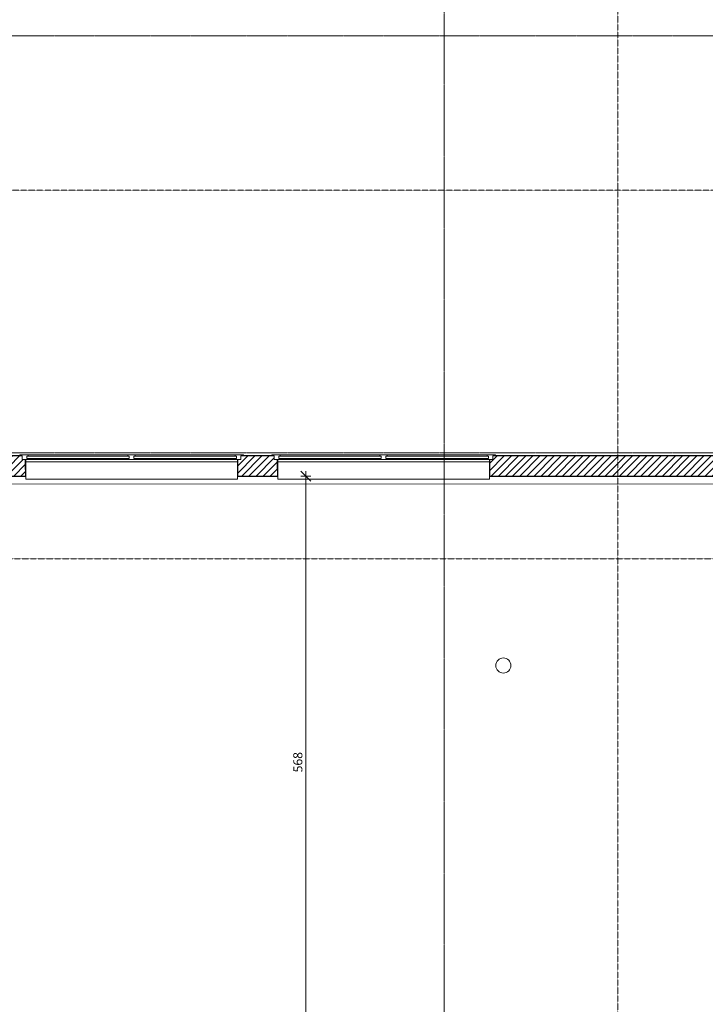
# Model space of a CAD drawing. Header units: millimetres. Extents: x -21522 to 77796, y -25697 to 15217.
# Tile 30 of 256: x -8622 to -1820, y -15891 to -6120. Entities that reach past the tile are written whole.
import ezdxf

# ---------------------------------------------------------------- set-up
doc = ezdxf.new("R2010")
doc.units = ezdxf.units.MM
doc.linetypes.add('Ligne de quadrillage', pattern=[22.225, 12.7, -3.175, 3.175, -3.175])
doc.linetypes.add('Tiret point', pattern=[6.25, 2.5, -1.875, 0, -1.875])
for name, color, linetype, lineweight in [('A-ANNO-DIMS', 211, 'Continuous', 9), ('A-ANNO-DIMS-50', 211, 'Continuous', 9), ('A-GLAZ', 151, 'Continuous', 13), ('A-WALL', 113, 'Continuous', 13), ('A-WALL-PATT', 111, 'Continuous', 13), ('C-TOPO-SDVS', 7, 'Continuous', 13), ('G-ANNO-SYMB', 111, 'Continuous', 9), ('S-COLS', 52, 'Continuous', 13), ('S-GRID', 1, 'Continuous', 9)]:
    doc.layers.add(name, color=color, linetype=linetype, lineweight=lineweight)
doc.styles.add('Trebuchet MS_1', font='trebuc.ttf', dxfattribs={"height": 90})
doc.dimstyles.new('Cotes50e_Intérieur_Ht', dxfattribs={"dimscale": 304.8, "dimtxt": 92.785582, "dimasz": 0.328084, "dimexe": 0.164042, "dimexo": 0.0625, "dimgap": 0.032808, "dimtad": 1, "dimdec": 0, "dimlfac": 0.1, "dimzin": 0, "dimdsep": 46, "dimtxsty": 'Trebuchet MS_1', "dimblk1": 'OBLIQUE', "dimblk2": 'OBLIQUE', "dimsah": 1, "dimcen": 0.09, "dimdle": 0.164042, "dimazin": 0, "dimtfac": 1, "dimtdec": 4, "dimtix": 1, "dimtmove": 0, "dimatfit": 3, "dimfxl": 0.164042, "dimfxlon": 1, "dimtvp": 1, "dimtolj": 1, "dimtzin": 0, "dimarcsym": 2})

# ---------------------------------------------------------------- blocks, each defined once
blk = doc.blocks.new('Poteau bois - Arrondi - 150mm-7780059-00_RDC_50e Copie 1')
at = {"layer": 'S-COLS'}
for start, end in [(360, 180), (180, 360)]:
    blk.add_arc((0, 0), 75, start, end, dxfattribs=at)
blk = doc.blocks.new('Menuiserie Alu - 2fixes - 210x120cm - Bavette Alu-8205053-00_RDC_50e Copie 1')
at = {"layer": 'A-GLAZ'}
for p, q in [((-1110, 110), (-1026, 110)), ((-1110, 100), (-1110, 110)), ((-1085, 100), (-1110, 100)), ((-1085, 65), (-1085, 100)), ((-1040, 74), (-1040, 98)), ((-1040, 98), (-22.5, 98)), ((-1040, 98), (-1040, 74)), ((-1026, 98), (-1040, 98)), ((-1026, 110), (-36.5, 110)), ((-1026, 110), (-1026, 98)), ((-36.5, 110), (36.46, 110)), ((-36.5, 98), (-36.5, 110)), ((-22.5, 98), (-36.5, 98)), ((-22.5, 98), (-22.5, 74)), ((-22.5, 74), (-22.5, 98)), ((22.5, 74), (22.5, 98)), ((22.5, 98), (1040, 98)), ((22.5, 98), (22.5, 74)), ((36.46, 98), (22.5, 98)), ((36.46, 110), (1026, 110)), ((36.46, 110), (36.46, 98)), ((1026, 110), (1110, 110)), ((1026, 98), (1026, 110)), ((1040, 98), (1026, 98)), ((1040, 98), (1040, 74)), ((1040, 74), (1040, 98)), ((1085, 100), (1085, 65)), ((1110, 100), (1085, 100)), ((1110, 110), (1110, 100)), ((-1026, 65), (-1085, 65)), ((-1051.5, -35), (-1051.5, 65)), ((-1049.5, 65), (-1049.5, -35)), ((-1049.5, 40.56), (1049.5, 40.56)), ((-22.5, 74), (-1040, 74)), ((-1040, 74), (-1026, 74)), ((-1026, 74), (-1026, 65)), ((-36.5, 65), (-1026, 65)), ((-36.5, 74), (-22.5, 74)), ((-36.5, 65), (-36.5, 74)), ((36.46, 65), (-36.5, 65)), ((1040, 74), (22.5, 74)), ((22.5, 74), (36.46, 74)), ((36.46, 74), (36.46, 65)), ((1026, 65), (36.46, 65)), ((1026, 74), (1040, 74)), ((1026, 65), (1026, 74)), ((1085, 65), (1026, 65)), ((1049.5, -35), (1049.5, 65)), ((1051.5, 65), (1051.5, -35)), ((-1049.5, -35), (-1051.5, -35)), ((1051.5, -35), (1049.5, -35))]:
    blk.add_line(p, q, dxfattribs=at)
blk = doc.blocks.new('Bavette Aluminium - Bavelle Aluminium-8205056-00_RDC_50e Copie 1')
at = {"layer": 'A-GLAZ'}
for p, q in [((-1050, -194), (-1050, -165)), ((1050, -194), (-1050, -194)), ((1050, -165), (1050, -194))]:
    blk.add_line(p, q, dxfattribs=at)
blk = doc.blocks.new('DIMBLOCK138-00_RDC_50e Copie 1')
at = {"layer": 'A-ANNO-DIMS-50'}
for p, q in [((-5782, -10649.3), (-5832, -10599.3)), ((-5782, -10649.3), (-5832, -10649.3)), ((-5782, -16330.4), (-5782, -10599.3)), ((-5782, -10649.3), (-5732, -10699.3)), ((-5782, -10649.3), (-5732, -10649.3)), ((-5782, -16330.4), (-5832, -16280.4)), ((-5782, -16330.4), (-5832, -16330.4)), ((-5782, -16330.4), (-5732, -16380.4)), ((-5782, -16330.4), (-5732, -16330.4))]:
    blk.add_line(p, q, dxfattribs=at)
at = {"layer": 'A-ANNO-DIMS-50', "color": 0, "insert": (-5907.2, -13588.9), "char_height": 90, "width": 237.783, "attachment_point": 1, "rotation": 90, "line_spacing_factor": 1.048425, "style": 'Trebuchet MS_1'}
blk.add_mtext('568', dxfattribs=at)
blk = doc.blocks.new('_Oblique')
at = {"color": 0, "linetype": 'ByBlock', "lineweight": -2}
blk.add_line((-0.5, -0.5), (0.5, 0.5), dxfattribs=at)

msp = doc.modelspace()

# ---------------------------------------------------------------- hatches: boundary and pattern name
at = {"layer": 'A-WALL-PATT'}
h = msp.add_hatch(dxfattribs=at)
h.set_pattern_fill('FP_57', color=256, angle=-135, style=0, pattern_type=2)
h.set_pattern_definition([(45, (-6418.026, -10649.27), (-35.35534, 35.35534), [])])
h.paths.add_polyline_path([(-11411.5, -10649.3), (-8561.5, -10649.3), (-8561.5, -10584.3), (-8563, -10584.3), (-8563, -10484.3), (-8596.5, -10484.3), (-8596.5, -10449.3), (-11411.5, -10449.3), (-11411.5, -10584.3)])
h.paths.add_polyline_path([(-6061.5, -10649.3), (-6061.5, -10584.3), (-6063, -10584.3), (-6063, -10484.3), (-6096.5, -10484.3), (-6096.5, -10449.3), (-6426.5, -10449.3), (-6426.5, -10484.3), (-6460, -10484.3), (-6460, -10584.3), (-6461.5, -10584.3), (-6461.5, -10649.3)])
h.paths.add_polyline_path([(-1424.5, -10649.3), (-1424.5, -10449.3), (-3926.5, -10449.3), (-3926.5, -10484.3), (-3960, -10484.3), (-3960, -10584.3), (-3961.5, -10584.3), (-3961.5, -10649.3), (-1450.4, -10649.3)])

# ---------------------------------------------------------------- linework, layer by layer
at = {"layer": 'A-WALL', "lineweight": 25}
for p, q in [((-8621.5, -10449.3), (-11211.5, -10449.3)), ((-6121.5, -10449.3), (-6401.5, -10449.3)), ((-1424.5, -10449.3), (-3901.5, -10449.3)), ((-8563, -10584.3), (-8563, -10484.3)), ((-6460, -10484.3), (-6460, -10584.3)), ((-6063, -10584.3), (-6063, -10484.3)), ((-3960, -10484.3), (-3960, -10584.3)), ((-11411.5, -10649.3), (-8561.5, -10649.3)), ((-8561.5, -10584.3), (-8563, -10584.3)), ((-8561.5, -10649.3), (-8561.5, -10584.3)), ((-6460, -10584.3), (-6461.5, -10584.3)), ((-6461.5, -10584.3), (-6461.5, -10649.3)), ((-6461.5, -10649.3), (-6061.5, -10649.3)), ((-6061.5, -10584.3), (-6063, -10584.3)), ((-6061.5, -10649.3), (-6061.5, -10584.3)), ((-3960, -10584.3), (-3961.5, -10584.3)), ((-3961.5, -10584.3), (-3961.5, -10649.3))]:
    msp.add_line(p, q, dxfattribs=at)
at = {"layer": 'A-WALL', "color": 20, "lineweight": 25}
msp.add_line((-3961.5, -10649.3), (1523, -10649.3), dxfattribs=at)
at = {"layer": 'C-TOPO-SDVS'}
msp.add_line((-1447.2, -10729.5), (-10957.8, -10725.3), dxfattribs=at)
at = {"layer": 'G-ANNO-SYMB', "linetype": 'Tiret point'}
for p, q in [((-2686.6, 13884.1), (-2686.6, -23190.4)), ((25436.1, -7810.7), (-15040.9, -7810.7)), ((25455.8, -11468.8), (-15021.2, -11468.8))]:
    msp.add_line(p, q, dxfattribs=at)
at = {"layer": 'S-GRID', "linetype": 'Ligne de quadrillage'}
for p, q in [((-4411.5, 13831.3), (-4411.5, -25037.2)), ((24853.2, -6281.3), (-13724, -6281.3)), ((24853.2, -10418.8), (-13724, -10418.8))]:
    msp.add_line(p, q, dxfattribs=at)

# ---------------------------------------------------------------- block references
at = {"layer": 'A-GLAZ'}
for name, p in [('Menuiserie Alu - 2fixes - 210x120cm - Bavette Alu-8205053-00_RDC_50e Copie 1', (-7511.5, -10549.3)), ('Menuiserie Alu - 2fixes - 210x120cm - Bavette Alu-8205053-00_RDC_50e Copie 1', (-5011.5, -10549.3)), ('Bavette Aluminium - Bavelle Aluminium-8205056-00_RDC_50e Copie 1', (-7511.5, -10484.3)), ('Bavette Aluminium - Bavelle Aluminium-8205056-00_RDC_50e Copie 1', (-5011.5, -10484.3))]:
    msp.add_blockref(name, p, dxfattribs=at)
at = {"layer": 'S-COLS'}
msp.add_blockref('Poteau bois - Arrondi - 150mm-7780059-00_RDC_50e Copie 1', (-3823.4, -12529.3), dxfattribs=at)

# ---------------------------------------------------------------- dimensions: what is measured, and where the dimension line sits
at = {"layer": 'A-ANNO-DIMS'}
dim = msp.add_linear_dim(base=(-5782, -10649.3), p1=(-5732, -16330.4), p2=(-5732, -10649.3), angle=90, dimstyle='Cotes50e_Intérieur_Ht', override={"dimpost": '<>', "dimfxl": 5681.138621}, dxfattribs=at)
dim.commit()
dim.dimension.update_dxf_attribs({"geometry": 'DIMBLOCK138-00_RDC_50e Copie 1', "text_midpoint": (-5837.9, -13489.8)})

doc.saveas('drawing.dxf')
